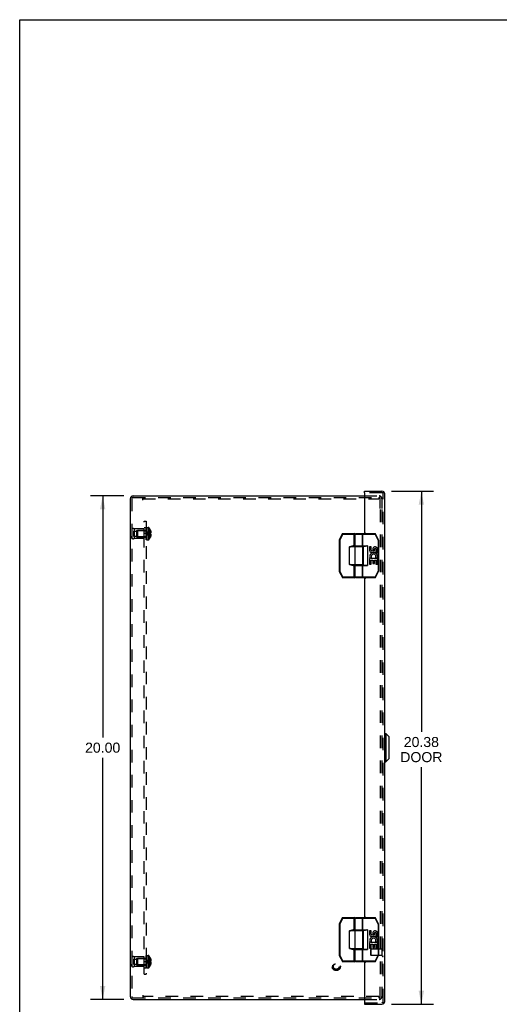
# Model space of a CAD drawing. Header units: inches. Extents: x 0 to 90.7, y 0 to 58.7.
# Tile 9 of 14: x 0 to 19.1, y 19.6 to 58.7. Entities that reach past the tile are written whole.
import ezdxf

# ---------------------------------------------------------------- set-up
doc = ezdxf.new("R2010")
doc.units = ezdxf.units.IN
doc.header["$LTSCALE"] = 4.986667
doc.header["$MEASUREMENT"] = 0
doc.linetypes.add('HIDDEN', pattern=[0.2, 0.1, -0.1])
doc.layers.get('0').update_dxf_attribs({"linetype": 'CONTINUOUS'})
for name, color, linetype in [('DEFAULT_2', 8, 'HIDDEN'), ('DIMENSIONS', 7, 'CONTINUOUS'), ('DOOR_ASSEMBLY', 7, 'CONTINUOUS'), ('SUBPANEL', 7, 'CONTINUOUS')]:
    doc.layers.add(name, color=color, linetype=linetype)
doc.styles.get("Standard").update_dxf_attribs({"font": 'arial.ttf'})
doc.dimstyles.new('DIMSTYLE_1', dxfattribs={"dimtxt": 0.4, "dimasz": 0.533333, "dimexe": 0.09, "dimexo": 0.07, "dimgap": 0.0375, "dimtad": 0, "dimtih": 1, "dimtoh": 1, "dimzin": 4, "dimdsep": 46, "dimtxsty": 'Standard', "dimblk": '_FILLED', "dimblk1": '_FILLED', "dimblk2": '_FILLED', "dimcen": 0.09, "dimadec": 3, "dimazin": 1, "dimtfac": 1, "dimtdec": 3, "dimtofl": 0, "dimtmove": 0, "dimatfit": 3, "dimldrblk": '_FILLED', "dimfxl": 0, "dimtolj": 1, "dimtzin": 4, "dimarcsym": 0})

# ---------------------------------------------------------------- blocks, each defined once
blk = doc.blocks.new('_FILLED')
at = {"color": 0, "linetype": 'ByBlock'}
blk.add_solid([(0, 0), (-1, 0.2), (-1, -0.2)], dxfattribs=at)
blk = doc.blocks.new('*D8')
at = {"layer": 'DIMENSIONS', "color": 2, "linetype": 'Continuous'}
for p, q in [((14.775, 39.941), (16.447, 39.941)), ((15.967, 39.941), (15.967, 30.379)), ((15.967, 19.566), (15.967, 28.979)), ((14.775, 19.566), (16.447, 19.566))]:
    blk.add_line(p, q, dxfattribs=at)
at = {"layer": 'DIMENSIONS', "color": 2, "linetype": 'Continuous', "xscale": 0.5333333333, "yscale": 0.5333333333, "zscale": 0.5333333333}
for p, rotation in [((15.967, 39.941), 90), ((15.967, 19.566), 270)]:
    blk.add_blockref('_FILLED', p, dxfattribs=dict(at, rotation=rotation))
at = {"layer": 'DIMENSIONS', "color": 2, "linetype": 'Continuous', "insert": (15.967, 30.179), "char_height": 0.4, "width": 1.67435, "attachment_point": 2, "line_spacing_factor": 0.9}
blk.add_mtext('20.38\\PDOOR', dxfattribs=at)
blk = doc.blocks.new('*D14')
at = {"layer": 'DIMENSIONS', "color": 2, "linetype": 'Continuous'}
for p, q in [((4.134, 39.754), (2.819, 39.754)), ((3.299, 39.754), (3.299, 30.154)), ((3.299, 19.754), (3.299, 29.354)), ((4.134, 19.754), (2.819, 19.754))]:
    blk.add_line(p, q, dxfattribs=at)
at = {"layer": 'DIMENSIONS', "color": 2, "linetype": 'Continuous', "xscale": 0.5333333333, "yscale": 0.5333333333, "zscale": 0.5333333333}
for p, rotation in [((3.299, 39.754), 90), ((3.299, 19.754), 270)]:
    blk.add_blockref('_FILLED', p, dxfattribs=dict(at, rotation=rotation))
at = {"layer": 'DIMENSIONS', "color": 2, "linetype": 'Continuous', "insert": (3.299, 29.954), "char_height": 0.4, "width": 1.39777, "attachment_point": 2, "line_spacing_factor": 0.9}
blk.add_mtext('20.00', dxfattribs=at)

msp = doc.modelspace()

# ---------------------------------------------------------------- linework, layer by layer
at = {"color": 7, "linetype": 'Continuous'}
for p, q in [((0, 0), (0, 58.667)), ((0, 58.667), (90.667, 58.667))]:
    msp.add_line(p, q, dxfattribs=at)
at = {"color": 3, "linetype": 'Continuous'}
for p, q in [((4.395, 39.642), (4.395, 19.866)), ((4.507, 39.754), (13.704, 39.754)), ((4.507, 19.754), (13.704, 19.754))]:
    msp.add_line(p, q, dxfattribs=at)
for centre, start, end in [((4.507, 39.642), 90, 180), ((4.507, 19.866), 180, 270)]:
    msp.add_arc(centre, 0.112, start, end, dxfattribs=at)
at = {"layer": 'DEFAULT_2', "color": 8, "linetype": 'HIDDEN'}
for p, q in [((4.455, 39.642), (4.455, 19.866)), ((4.507, 39.694), (14.276, 39.694)), ((4.895, 39.582), (4.895, 39.694)), ((4.895, 39.634), (14.276, 39.634)), ((13.704, 39.754), (14.283, 39.754)), ((14.276, 39.694), (14.276, 39.634)), ((14.276, 39.694), (14.283, 39.694)), ((14.335, 39.254), (14.335, 39.642)), ((14.395, 39.642), (14.395, 39.254)), ((14.335, 39.214), (14.335, 20.294)), ((14.395, 39.214), (14.395, 20.294)), ((4.455, 38.442), (4.455, 38.066)), ((4.455, 38.442), (4.455, 38.354)), ((4.518, 38.355), (4.518, 38.152)), ((4.518, 38.355), (4.643, 38.355)), ((4.555, 38.442), (4.555, 38.066)), ((4.955, 38.442), (4.555, 38.442)), ((4.643, 38.379), (4.643, 38.129)), ((4.643, 38.379), (4.955, 38.379)), ((4.675, 38.368), (4.685, 38.378)), ((4.675, 38.368), (4.675, 38.14)), ((4.685, 38.378), (4.685, 38.13)), ((5.013, 38.378), (4.685, 38.378)), ((4.955, 38.066), (4.955, 38.442)), ((5.013, 38.378), (5.013, 38.13)), ((5.03, 38.008), (5.03, 38.497)), ((5.045, 38.497), (5.03, 38.497)), ((5.045, 38.497), (5.03, 38.497)), ((5.045, 38.492), (5.03, 38.492)), ((5.045, 38.49), (5.03, 38.49)), ((5.045, 38.481), (5.03, 38.481)), ((5.045, 38.462), (5.03, 38.462)), ((5.03, 38.462), (5.045, 38.462)), ((5.045, 38.46), (5.03, 38.46)), ((5.045, 38.458), (5.03, 38.458)), ((5.03, 38.455), (5.045, 38.455)), ((5.03, 38.452), (5.045, 38.452)), ((5.045, 38.445), (5.03, 38.445)), ((5.03, 38.442), (5.045, 38.442)), ((5.03, 38.436), (5.045, 38.436)), ((5.03, 38.434), (5.045, 38.434)), ((5.03, 38.433), (5.045, 38.433)), ((5.045, 38.432), (5.03, 38.432)), ((5.03, 38.408), (5.045, 38.408)), ((5.03, 38.396), (5.045, 38.396)), ((5.045, 38.392), (5.03, 38.392)), ((5.045, 38.391), (5.03, 38.391)), ((5.045, 38.388), (5.03, 38.388)), ((5.03, 38.381), (5.045, 38.381)), ((5.03, 38.379), (5.045, 38.379)), ((5.03, 38.378), (5.045, 38.378)), ((5.045, 38.366), (5.03, 38.366)), ((5.045, 38.353), (5.03, 38.353)), ((5.03, 38.337), (5.045, 38.337)), ((5.03, 38.326), (5.045, 38.326)), ((5.045, 38.497), (5.045, 38.008)), ((5.05, 38.008), (5.05, 38.5)), ((5.05, 38.5), (5.111, 38.5)), ((5.111, 38.5), (5.111, 38.008)), ((5.138, 38.488), (5.138, 38.02)), ((5.196, 38.394), (5.196, 38.394)), ((5.196, 38.394), (5.196, 38.393)), ((5.196, 38.393), (5.196, 38.272)), ((5.196, 38.358), (5.209, 38.358)), ((4.455, 38.066), (4.455, 38.154)), ((4.518, 38.152), (4.643, 38.152)), ((4.955, 38.066), (4.555, 38.066)), ((4.643, 38.129), (4.955, 38.129)), ((4.675, 38.14), (4.685, 38.13)), ((5.013, 38.13), (4.685, 38.13)), ((5.03, 38.307), (5.045, 38.307)), ((5.045, 38.301), (5.03, 38.301)), ((5.03, 38.3), (5.045, 38.3)), ((5.045, 38.292), (5.03, 38.292)), ((5.045, 38.267), (5.03, 38.267)), ((5.045, 38.257), (5.03, 38.257)), ((5.03, 38.252), (5.045, 38.252)), ((5.03, 38.243), (5.045, 38.243)), ((5.03, 38.223), (5.045, 38.223)), ((5.03, 38.213), (5.045, 38.213)), ((5.045, 38.202), (5.03, 38.202)), ((5.045, 38.19), (5.03, 38.19)), ((5.03, 38.167), (5.045, 38.167)), ((5.03, 38.167), (5.045, 38.167)), ((5.045, 38.166), (5.03, 38.166)), ((5.03, 38.162), (5.045, 38.162)), ((5.045, 38.16), (5.03, 38.16)), ((5.045, 38.16), (5.03, 38.16)), ((5.03, 38.145), (5.045, 38.145)), ((5.03, 38.133), (5.045, 38.133)), ((5.045, 38.112), (5.03, 38.112)), ((5.045, 38.099), (5.03, 38.099)), ((5.03, 38.099), (5.045, 38.099)), ((5.03, 38.097), (5.045, 38.097)), ((5.03, 38.097), (5.045, 38.097)), ((5.03, 38.085), (5.045, 38.085)), ((5.045, 38.08), (5.03, 38.08)), ((5.045, 38.079), (5.03, 38.079)), ((5.045, 38.077), (5.03, 38.077)), ((5.03, 38.074), (5.045, 38.074)), ((5.03, 38.06), (5.045, 38.06)), ((5.03, 38.059), (5.045, 38.059)), ((5.03, 38.055), (5.045, 38.055)), ((5.03, 38.054), (5.045, 38.054)), ((5.045, 38.047), (5.03, 38.047)), ((5.03, 38.046), (5.045, 38.046)), ((5.045, 38.035), (5.03, 38.035)), ((5.045, 38.029), (5.03, 38.029)), ((5.045, 38.024), (5.03, 38.024)), ((5.045, 38.024), (5.03, 38.024)), ((5.045, 38.018), (5.03, 38.018)), ((5.045, 38.008), (5.03, 38.008)), ((5.045, 38.008), (5.03, 38.008)), ((5.06, 38.257), (5.035, 38.254)), ((5.06, 38.257), (5.035, 38.254)), ((5.05, 38.008), (5.111, 38.008)), ((5.167, 38.238), (5.139, 38.241)), ((5.196, 38.236), (5.167, 38.239)), ((5.196, 38.304), (5.218, 38.304)), ((5.196, 38.272), (5.196, 38.272)), ((5.196, 38.272), (5.209, 38.272)), ((5.196, 38.248), (5.196, 38.245)), ((5.196, 38.236), (5.196, 38.115)), ((5.196, 38.236), (5.196, 38.236)), ((5.209, 38.236), (5.196, 38.236)), ((5.196, 38.204), (5.218, 38.204)), ((5.196, 38.149), (5.209, 38.149)), ((5.196, 38.115), (5.196, 38.114)), ((5.196, 38.114), (5.196, 38.113)), ((4.455, 21.442), (4.455, 21.066)), ((4.455, 21.442), (4.455, 21.354)), ((4.455, 21.066), (4.455, 21.154)), ((4.518, 21.355), (4.643, 21.355)), ((4.518, 21.355), (4.518, 21.152)), ((4.518, 21.152), (4.643, 21.152)), ((4.955, 21.442), (4.555, 21.442)), ((4.555, 21.442), (4.555, 21.066)), ((4.643, 21.379), (4.955, 21.379)), ((4.643, 21.379), (4.643, 21.129)), ((4.643, 21.129), (4.955, 21.129)), ((4.675, 21.368), (4.685, 21.378)), ((4.675, 21.368), (4.675, 21.14)), ((4.675, 21.14), (4.685, 21.13)), ((5.013, 21.378), (4.685, 21.378)), ((4.685, 21.378), (4.685, 21.13)), ((5.013, 21.13), (4.685, 21.13)), ((4.955, 21.066), (4.955, 21.442)), ((5.013, 21.378), (5.013, 21.13)), ((5.045, 21.497), (5.03, 21.497)), ((5.045, 21.497), (5.03, 21.497)), ((5.03, 21.008), (5.03, 21.497)), ((5.045, 21.492), (5.03, 21.492)), ((5.045, 21.49), (5.03, 21.49)), ((5.045, 21.481), (5.03, 21.481)), ((5.045, 21.462), (5.03, 21.462)), ((5.03, 21.462), (5.045, 21.462)), ((5.045, 21.46), (5.03, 21.46)), ((5.045, 21.458), (5.03, 21.458)), ((5.03, 21.455), (5.045, 21.455)), ((5.03, 21.452), (5.045, 21.452)), ((5.045, 21.445), (5.03, 21.445)), ((5.03, 21.442), (5.045, 21.442)), ((5.03, 21.436), (5.045, 21.436)), ((5.03, 21.434), (5.045, 21.434)), ((5.03, 21.433), (5.045, 21.433)), ((5.045, 21.432), (5.03, 21.432)), ((5.03, 21.408), (5.045, 21.408)), ((5.03, 21.396), (5.045, 21.396)), ((5.045, 21.392), (5.03, 21.392)), ((5.045, 21.391), (5.03, 21.391)), ((5.045, 21.388), (5.03, 21.388)), ((5.03, 21.381), (5.045, 21.381)), ((5.03, 21.379), (5.045, 21.379)), ((5.03, 21.378), (5.045, 21.378)), ((5.045, 21.366), (5.03, 21.366)), ((5.045, 21.353), (5.03, 21.353)), ((5.03, 21.337), (5.045, 21.337)), ((5.03, 21.326), (5.045, 21.326)), ((5.03, 21.307), (5.045, 21.307)), ((5.045, 21.301), (5.03, 21.301)), ((5.03, 21.3), (5.045, 21.3)), ((5.045, 21.292), (5.03, 21.292)), ((5.045, 21.267), (5.03, 21.267)), ((5.045, 21.257), (5.03, 21.257)), ((5.03, 21.252), (5.045, 21.252)), ((5.03, 21.243), (5.045, 21.243)), ((5.03, 21.223), (5.045, 21.223)), ((5.03, 21.213), (5.045, 21.213)), ((5.045, 21.202), (5.03, 21.202)), ((5.045, 21.19), (5.03, 21.19)), ((5.03, 21.167), (5.045, 21.167)), ((5.03, 21.167), (5.045, 21.167)), ((5.045, 21.166), (5.03, 21.166)), ((5.03, 21.162), (5.045, 21.162)), ((5.045, 21.16), (5.03, 21.16)), ((5.045, 21.16), (5.03, 21.16)), ((5.03, 21.145), (5.045, 21.145)), ((5.03, 21.133), (5.045, 21.133)), ((5.06, 21.257), (5.035, 21.254)), ((5.06, 21.257), (5.035, 21.254)), ((5.045, 21.497), (5.045, 21.008)), ((5.05, 21.5), (5.111, 21.5)), ((5.05, 21.008), (5.05, 21.5)), ((5.111, 21.5), (5.111, 21.008)), ((5.138, 21.488), (5.138, 21.02)), ((5.167, 21.238), (5.139, 21.241)), ((5.196, 21.236), (5.167, 21.239)), ((5.196, 21.393), (5.196, 21.394)), ((5.196, 21.394), (5.196, 21.394)), ((5.196, 21.393), (5.196, 21.272)), ((5.196, 21.358), (5.209, 21.358)), ((5.196, 21.304), (5.218, 21.304)), ((5.196, 21.272), (5.209, 21.272)), ((5.196, 21.272), (5.196, 21.272)), ((5.196, 21.26), (5.196, 21.263)), ((5.209, 21.236), (5.196, 21.236)), ((5.196, 21.236), (5.196, 21.236)), ((5.196, 21.236), (5.196, 21.115)), ((5.196, 21.204), (5.218, 21.204)), ((5.196, 21.149), (5.209, 21.149)), ((4.955, 21.066), (4.555, 21.066)), ((5.045, 21.112), (5.03, 21.112)), ((5.045, 21.099), (5.03, 21.099)), ((5.03, 21.099), (5.045, 21.099)), ((5.03, 21.097), (5.045, 21.097)), ((5.03, 21.097), (5.045, 21.097)), ((5.03, 21.085), (5.045, 21.085)), ((5.045, 21.08), (5.03, 21.08)), ((5.045, 21.079), (5.03, 21.079)), ((5.045, 21.077), (5.03, 21.077)), ((5.03, 21.074), (5.045, 21.074)), ((5.03, 21.06), (5.045, 21.06)), ((5.03, 21.059), (5.045, 21.059)), ((5.03, 21.055), (5.045, 21.055)), ((5.03, 21.054), (5.045, 21.054)), ((5.045, 21.047), (5.03, 21.047)), ((5.03, 21.046), (5.045, 21.046)), ((5.045, 21.035), (5.03, 21.035)), ((5.045, 21.029), (5.03, 21.029)), ((5.045, 21.024), (5.03, 21.024)), ((5.045, 21.024), (5.03, 21.024)), ((5.045, 21.018), (5.03, 21.018)), ((5.045, 21.008), (5.03, 21.008)), ((5.045, 21.008), (5.03, 21.008)), ((5.05, 21.008), (5.111, 21.008)), ((5.196, 21.115), (5.196, 21.114)), ((5.196, 21.114), (5.196, 21.113)), ((14.335, 19.866), (14.335, 20.254)), ((14.395, 20.254), (14.395, 19.866)), ((4.507, 19.814), (14.276, 19.814)), ((4.895, 19.926), (4.895, 19.814)), ((14.276, 19.874), (4.895, 19.874)), ((13.704, 19.754), (14.283, 19.754)), ((14.276, 19.874), (14.276, 19.814)), ((14.276, 19.814), (14.283, 19.814))]:
    msp.add_line(p, q, dxfattribs=at)
for points in [[(5.196, 38.394), (5.167, 38.375), (5.139, 38.353), (5.112, 38.331), (5.085, 38.307), (5.06, 38.281), (5.035, 38.254)], [(5.196, 38.358), (5.167, 38.344), (5.139, 38.328), (5.112, 38.311), (5.086, 38.293), (5.06, 38.274), (5.035, 38.254)], [(5.209, 38.358), (5.211, 38.351), (5.213, 38.344), (5.214, 38.338), (5.215, 38.331), (5.216, 38.324), (5.217, 38.317), (5.218, 38.31), (5.218, 38.304)], [(5.196, 38.304), (5.167, 38.297), (5.139, 38.289), (5.112, 38.281), (5.086, 38.273), (5.06, 38.264), (5.035, 38.254)], [(5.196, 38.114), (5.167, 38.133), (5.139, 38.155), (5.112, 38.177), (5.085, 38.201), (5.06, 38.227), (5.035, 38.254)], [(5.196, 38.149), (5.167, 38.164), (5.139, 38.18), (5.112, 38.197), (5.086, 38.215), (5.06, 38.234), (5.035, 38.254)], [(5.196, 38.204), (5.167, 38.211), (5.139, 38.219), (5.112, 38.227), (5.086, 38.235), (5.06, 38.244), (5.035, 38.254)], [(5.139, 38.241), (5.112, 38.244), (5.085, 38.247), (5.06, 38.25), (5.035, 38.254)], [(5.112, 38.244), (5.086, 38.247), (5.06, 38.25), (5.035, 38.254)], [(5.196, 38.272), (5.167, 38.269), (5.139, 38.267), (5.112, 38.264), (5.086, 38.261), (5.06, 38.257)], [(5.196, 38.272), (5.167, 38.269), (5.139, 38.267), (5.112, 38.264), (5.085, 38.261)], [(5.196, 38.254), (5.196, 38.257), (5.196, 38.26), (5.196, 38.263), (5.196, 38.266), (5.196, 38.269), (5.196, 38.272)], [(5.196, 38.266), (5.196, 38.263), (5.196, 38.26)], [(5.196, 38.236), (5.196, 38.239), (5.196, 38.242), (5.196, 38.245), (5.196, 38.248), (5.196, 38.251), (5.196, 38.254)], [(5.218, 38.304), (5.218, 38.301), (5.217, 38.298), (5.217, 38.295), (5.216, 38.292), (5.215, 38.289), (5.214, 38.285), (5.213, 38.282), (5.212, 38.279), (5.211, 38.275), (5.209, 38.272)], [(5.209, 38.236), (5.211, 38.232), (5.212, 38.229), (5.213, 38.226), (5.214, 38.222), (5.215, 38.219), (5.216, 38.216), (5.217, 38.213), (5.217, 38.21), (5.218, 38.207), (5.218, 38.204)], [(5.218, 38.204), (5.218, 38.198), (5.217, 38.191), (5.216, 38.184), (5.215, 38.177), (5.214, 38.17), (5.213, 38.164), (5.211, 38.157), (5.209, 38.149)], [(5.196, 21.394), (5.167, 21.375), (5.139, 21.353), (5.112, 21.331), (5.085, 21.307), (5.06, 21.281), (5.035, 21.254)], [(5.196, 21.358), (5.167, 21.344), (5.139, 21.328), (5.112, 21.311), (5.086, 21.293), (5.06, 21.274), (5.035, 21.254)], [(5.196, 21.304), (5.167, 21.297), (5.139, 21.289), (5.112, 21.281), (5.086, 21.273), (5.06, 21.264), (5.035, 21.254)], [(5.196, 21.204), (5.167, 21.211), (5.139, 21.219), (5.112, 21.227), (5.086, 21.235), (5.06, 21.244), (5.035, 21.254)], [(5.196, 21.149), (5.167, 21.164), (5.139, 21.18), (5.112, 21.197), (5.086, 21.215), (5.06, 21.234), (5.035, 21.254)], [(5.196, 21.114), (5.167, 21.133), (5.139, 21.155), (5.112, 21.177), (5.085, 21.201), (5.06, 21.227), (5.035, 21.254)], [(5.139, 21.241), (5.112, 21.244), (5.085, 21.247), (5.06, 21.25), (5.035, 21.254)], [(5.112, 21.244), (5.086, 21.247), (5.06, 21.25), (5.035, 21.254)], [(5.196, 21.272), (5.167, 21.269), (5.139, 21.267), (5.112, 21.264), (5.086, 21.261), (5.06, 21.257)], [(5.196, 21.272), (5.167, 21.269), (5.139, 21.267), (5.112, 21.264), (5.085, 21.261)], [(5.196, 21.272), (5.196, 21.269), (5.196, 21.266), (5.196, 21.263), (5.196, 21.26), (5.196, 21.257), (5.196, 21.254)], [(5.196, 21.254), (5.196, 21.251), (5.196, 21.248), (5.196, 21.245), (5.196, 21.242), (5.196, 21.239), (5.196, 21.236)], [(5.196, 21.242), (5.196, 21.245), (5.196, 21.248)], [(5.209, 21.358), (5.211, 21.351), (5.213, 21.344), (5.214, 21.338), (5.215, 21.331), (5.216, 21.324), (5.217, 21.317), (5.218, 21.31), (5.218, 21.304)], [(5.218, 21.304), (5.218, 21.301), (5.217, 21.298), (5.217, 21.295), (5.216, 21.292), (5.215, 21.289), (5.214, 21.285), (5.213, 21.282), (5.212, 21.279), (5.211, 21.275), (5.209, 21.272)], [(5.209, 21.236), (5.211, 21.232), (5.212, 21.229), (5.213, 21.226), (5.214, 21.222), (5.215, 21.219), (5.216, 21.216), (5.217, 21.213), (5.217, 21.21), (5.218, 21.207), (5.218, 21.204)], [(5.218, 21.204), (5.218, 21.198), (5.217, 21.191), (5.216, 21.184), (5.215, 21.177), (5.214, 21.17), (5.213, 21.164), (5.211, 21.157), (5.209, 21.149)]]:
    msp.add_lwpolyline(points, dxfattribs=at)
for radius in [0.164, 0.142, 0.124, 0.114]:
    msp.add_circle((12.585, 21.064), radius, dxfattribs=at)
for centre, radius, start, end in [((4.507, 39.642), 0.052, 90, 180), ((14.283, 39.642), 0.112, 0, 90), ((14.283, 39.642), 0.052, 0, 90), ((4.505, 38.355), 0.1, 60.0508, 119.9492), ((5.013, 38.415), 0.0372, 270, 297.5399), ((5.013, 38.415), 0.0372, 329.9503, 360), ((5.111, 38.465), 0.035, 40.9334, 90), ((4.868, 38.254), 0.357, 23.1903, 40.9334), ((4.868, 38.254), 0.357, 17.0407, 23.0017), ((4.505, 38.153), 0.1, 240.0508, 299.9492), ((5.013, 38.093), 0.0372, 62.4601, 90), ((5.013, 38.093), 0.0372, 0, 30.0497), ((5.111, 38.043), 0.035, 270, 319.0666), ((4.868, 38.254), 0.357, 319.0666, 336.8097), ((4.868, 38.254), 0.357, 336.9983, 342.9593), ((4.505, 21.355), 0.1, 60.0508, 119.9492), ((5.013, 21.415), 0.0372, 270, 297.5399), ((5.013, 21.093), 0.0372, 62.4601, 90), ((5.013, 21.415), 0.0372, 329.9503, 360), ((5.111, 21.465), 0.035, 40.9334, 90), ((4.868, 21.254), 0.357, 23.1903, 40.9334), ((4.868, 21.254), 0.357, 17.0407, 23.0017), ((4.868, 21.254), 0.357, 336.9983, 342.9593), ((4.505, 21.153), 0.1, 240.0508, 299.9492), ((5.013, 21.093), 0.0372, 0, 30.0497), ((5.111, 21.043), 0.035, 270, 319.0666), ((4.868, 21.254), 0.357, 319.0666, 336.8097), ((4.507, 19.866), 0.052, 180, 270), ((14.283, 19.866), 0.112, 270, 360), ((14.283, 19.866), 0.052, 270, 360)]:
    msp.add_arc(centre, radius, start, end, dxfattribs=at)
at = {"layer": 'DOOR_ASSEMBLY', "color": 7, "linetype": 'Continuous'}
for p, q in [((13.704, 39.881), (13.704, 39.941)), ((13.719, 39.881), (13.704, 39.881)), ((12.701, 37.999), (12.701, 36.759)), ((12.701, 37.999), (12.721, 37.999)), ((12.821, 38.243), (12.703, 38.008)), ((12.721, 37.999), (12.703, 38.008)), ((12.839, 38.234), (12.721, 37.999)), ((12.721, 37.999), (12.721, 36.759)), ((12.821, 38.243), (12.839, 38.234)), ((12.839, 38.234), (12.839, 38.254)), ((12.839, 38.254), (13.302, 38.254)), ((12.839, 38.234), (13.322, 38.234)), ((13.302, 37.749), (13.302, 38.254)), ((13.322, 37.769), (13.322, 38.234)), ((13.337, 37.774), (13.337, 38.234)), ((13.337, 38.234), (14.131, 38.234)), ((13.357, 38.254), (14.131, 38.254)), ((13.623, 37.774), (13.623, 38.234)), ((13.638, 37.754), (13.638, 38.254)), ((14.131, 38.254), (14.131, 38.234)), ((14.131, 38.234), (14.149, 38.243)), ((14.248, 37.999), (14.131, 38.234)), ((14.266, 38.008), (14.149, 38.243)), ((14.266, 38.008), (14.248, 37.999)), ((14.248, 37.999), (14.248, 36.759)), ((14.248, 37.999), (14.268, 37.999)), ((14.268, 37.999), (14.268, 36.759)), ((13.112, 37.729), (13.125, 37.732)), ((13.112, 37.029), (13.112, 37.729)), ((13.642, 37.729), (13.112, 37.729)), ((13.253, 37.749), (13.253, 37.769)), ((13.322, 37.769), (13.253, 37.769)), ((13.622, 37.749), (13.253, 37.749)), ((13.337, 37.774), (13.829, 37.774)), ((13.341, 37.029), (13.341, 37.729)), ((13.357, 37.754), (13.746, 37.754)), ((13.407, 37.749), (13.407, 37.754)), ((13.563, 37.749), (13.563, 37.754)), ((13.642, 37.029), (13.642, 37.729)), ((13.649, 37.754), (13.649, 37.004)), ((13.829, 37.774), (13.829, 36.984)), ((13.911, 37.73), (13.911, 37.593)), ((13.974, 37.73), (13.911, 37.73)), ((13.974, 37.593), (13.974, 37.73)), ((14.039, 37.656), (14.039, 37.587)), ((14.1, 37.593), (14.1, 37.635)), ((14.163, 37.635), (14.163, 37.499)), ((14.225, 37.499), (14.225, 37.635)), ((13.911, 37.269), (13.911, 37.038)), ((13.929, 37.269), (13.911, 37.269)), ((13.964, 37.269), (13.991, 37.288)), ((14.225, 37.269), (13.964, 37.269)), ((13.974, 37.038), (13.974, 37.206)), ((13.974, 37.206), (14.039, 37.206)), ((14.039, 37.206), (14.039, 37.07)), ((14.1, 37.07), (14.1, 37.206)), ((14.1, 37.206), (14.163, 37.206)), ((14.155, 37.304), (14.213, 37.28)), ((14.163, 37.499), (14.225, 37.499)), ((14.163, 37.206), (14.163, 37.038)), ((14.225, 37.038), (14.225, 37.269)), ((13.112, 37.029), (13.642, 37.029)), ((13.131, 37.025), (13.112, 37.029)), ((13.253, 36.989), (13.253, 37.009)), ((13.253, 37.009), (13.622, 37.009)), ((13.253, 36.989), (13.322, 36.989)), ((13.302, 36.504), (13.302, 37.009)), ((13.322, 36.524), (13.322, 36.989)), ((13.337, 36.524), (13.337, 36.984)), ((13.337, 36.984), (13.829, 36.984)), ((13.357, 37.004), (13.746, 37.004)), ((13.407, 37.004), (13.407, 37.009)), ((13.563, 37.004), (13.563, 37.009)), ((13.623, 36.524), (13.623, 36.984)), ((13.638, 36.504), (13.638, 37.004)), ((13.911, 37.038), (13.974, 37.038)), ((14.039, 37.07), (14.1, 37.07)), ((14.163, 37.038), (14.225, 37.038)), ((12.721, 36.759), (12.701, 36.759)), ((12.703, 36.75), (12.721, 36.759)), ((12.703, 36.75), (12.826, 36.515)), ((12.721, 36.759), (12.843, 36.524)), ((12.843, 36.524), (12.826, 36.515)), ((12.843, 36.504), (12.843, 36.524)), ((13.322, 36.524), (12.843, 36.524)), ((13.302, 36.504), (12.843, 36.504)), ((14.126, 36.524), (13.337, 36.524)), ((14.126, 36.504), (13.357, 36.504)), ((14.126, 36.524), (14.248, 36.759)), ((14.126, 36.524), (14.126, 36.504)), ((14.144, 36.515), (14.126, 36.524)), ((14.144, 36.515), (14.266, 36.75)), ((14.268, 36.759), (14.248, 36.759)), ((14.248, 36.759), (14.266, 36.75)), ((14.514, 30.316), (14.552, 30.316)), ((14.67, 30.198), (14.552, 30.316)), ((14.552, 30.316), (14.552, 29.191)), ((14.67, 30.198), (14.67, 29.309)), ((14.514, 29.191), (14.552, 29.191)), ((14.67, 29.309), (14.552, 29.191)), ((12.701, 22.749), (12.721, 22.749)), ((12.701, 22.749), (12.701, 21.509)), ((12.821, 22.993), (12.703, 22.758)), ((12.721, 22.749), (12.703, 22.758)), ((12.839, 22.984), (12.721, 22.749)), ((12.721, 22.749), (12.721, 21.509)), ((12.821, 22.993), (12.839, 22.984)), ((12.839, 23.004), (13.302, 23.004)), ((12.839, 22.984), (12.839, 23.004)), ((12.839, 22.984), (13.322, 22.984)), ((13.302, 22.499), (13.302, 23.004)), ((13.322, 22.519), (13.322, 22.984)), ((13.337, 22.984), (14.131, 22.984)), ((13.337, 22.524), (13.337, 22.984)), ((13.357, 23.004), (14.131, 23.004)), ((13.623, 22.524), (13.623, 22.984)), ((13.638, 22.504), (13.638, 23.004)), ((14.131, 23.004), (14.131, 22.984)), ((14.131, 22.984), (14.149, 22.993)), ((14.248, 22.749), (14.131, 22.984)), ((14.266, 22.758), (14.149, 22.993)), ((14.266, 22.758), (14.248, 22.749)), ((14.248, 22.749), (14.268, 22.749)), ((14.248, 22.749), (14.248, 21.509)), ((14.268, 22.749), (14.268, 21.509)), ((13.112, 22.479), (13.125, 22.482)), ((13.642, 22.479), (13.112, 22.479)), ((13.112, 21.779), (13.112, 22.479)), ((13.322, 22.519), (13.253, 22.519)), ((13.253, 22.499), (13.253, 22.519)), ((13.622, 22.499), (13.253, 22.499)), ((13.337, 22.524), (13.829, 22.524)), ((13.341, 21.779), (13.341, 22.479)), ((13.357, 22.504), (13.746, 22.504)), ((13.407, 22.499), (13.407, 22.504)), ((13.563, 22.499), (13.563, 22.504)), ((13.642, 21.779), (13.642, 22.479)), ((13.649, 22.504), (13.649, 21.754)), ((13.829, 22.524), (13.829, 21.734)), ((13.974, 22.48), (13.911, 22.48)), ((13.911, 22.48), (13.911, 22.343)), ((13.974, 22.343), (13.974, 22.48)), ((14.039, 22.406), (14.039, 22.337)), ((14.1, 22.343), (14.1, 22.385)), ((14.163, 22.385), (14.163, 22.249)), ((14.225, 22.249), (14.225, 22.385)), ((13.929, 22.019), (13.911, 22.019)), ((13.911, 22.019), (13.911, 21.788)), ((13.964, 22.019), (13.991, 22.038)), ((14.225, 22.019), (13.964, 22.019)), ((13.974, 21.956), (14.039, 21.956)), ((13.974, 21.788), (13.974, 21.956)), ((14.039, 21.956), (14.039, 21.82)), ((14.1, 21.956), (14.163, 21.956)), ((14.1, 21.82), (14.1, 21.956)), ((14.155, 22.054), (14.213, 22.03)), ((14.163, 22.249), (14.225, 22.249)), ((14.163, 21.956), (14.163, 21.788)), ((14.225, 21.788), (14.225, 22.019)), ((12.721, 21.509), (12.701, 21.509)), ((12.703, 21.5), (12.721, 21.509)), ((12.721, 21.509), (12.843, 21.274)), ((13.112, 21.779), (13.642, 21.779)), ((13.131, 21.775), (13.112, 21.779)), ((13.253, 21.759), (13.622, 21.759)), ((13.253, 21.739), (13.253, 21.759)), ((13.253, 21.739), (13.322, 21.739)), ((13.302, 21.254), (13.302, 21.759)), ((13.322, 21.274), (13.322, 21.739)), ((13.337, 21.734), (13.829, 21.734)), ((13.337, 21.274), (13.337, 21.734)), ((13.357, 21.754), (13.746, 21.754)), ((13.407, 21.754), (13.407, 21.759)), ((13.563, 21.754), (13.563, 21.759)), ((13.623, 21.274), (13.623, 21.734)), ((13.638, 21.254), (13.638, 21.754)), ((13.911, 21.788), (13.974, 21.788)), ((14.039, 21.82), (14.1, 21.82)), ((14.126, 21.274), (14.248, 21.509)), ((14.163, 21.788), (14.225, 21.788)), ((14.268, 21.509), (14.248, 21.509)), ((14.248, 21.509), (14.266, 21.5)), ((12.703, 21.5), (12.826, 21.265)), ((12.843, 21.274), (12.826, 21.265)), ((13.322, 21.274), (12.843, 21.274)), ((12.843, 21.254), (12.843, 21.274)), ((13.302, 21.254), (12.843, 21.254)), ((14.126, 21.274), (13.337, 21.274)), ((14.126, 21.254), (13.357, 21.254)), ((14.144, 21.265), (14.126, 21.274)), ((14.126, 21.274), (14.126, 21.254)), ((14.144, 21.265), (14.266, 21.5)), ((13.704, 19.626), (13.719, 19.626)), ((13.704, 19.626), (13.704, 19.566))]:
    msp.add_line(p, q, dxfattribs=at)
at = {"layer": 'DOOR_ASSEMBLY', "color": 3, "linetype": 'Continuous'}
for p, q in [((13.704, 39.941), (14.402, 39.941)), ((13.704, 39.866), (13.704, 38.284)), ((14.514, 19.678), (14.514, 39.829)), ((13.719, 38.269), (13.75, 38.269)), ((13.704, 36.474), (13.704, 23.034)), ((13.719, 36.489), (13.75, 36.489)), ((13.719, 23.019), (13.75, 23.019)), ((13.704, 21.224), (13.704, 19.641)), ((13.719, 21.239), (13.75, 21.239)), ((13.704, 19.566), (14.402, 19.566))]:
    msp.add_line(p, q, dxfattribs=at)
at = {"layer": 'DOOR_ASSEMBLY', "color": 8, "linetype": 'HIDDEN'}
for p, q in [((14.402, 39.881), (13.719, 39.881)), ((14.454, 19.678), (14.454, 39.829)), ((13.954, 21.512), (13.954, 21.74)), ((14.411, 21.75), (13.964, 21.75)), ((13.964, 21.75), (13.964, 21.502)), ((14.411, 21.484), (14.411, 21.768)), ((14.411, 21.502), (13.964, 21.502)), ((13.719, 19.626), (14.402, 19.626))]:
    msp.add_line(p, q, dxfattribs=at)
at = {"layer": 'DOOR_ASSEMBLY', "color": 7, "linetype": 'Continuous'}
for points in [[(13.607, 38.254), (13.609, 38.254), (13.612, 38.253), (13.614, 38.252), (13.616, 38.25), (13.618, 38.248), (13.62, 38.246), (13.621, 38.243), (13.622, 38.24), (13.622, 38.237), (13.623, 38.234)], [(13.112, 37.729), (13.118, 37.732), (13.124, 37.734), (13.13, 37.737), (13.136, 37.739), (13.142, 37.741), (13.148, 37.744), (13.155, 37.746), (13.162, 37.749)], [(13.125, 37.732), (13.138, 37.734), (13.145, 37.735), (13.151, 37.736), (13.158, 37.738), (13.165, 37.739)], [(13.162, 37.749), (13.171, 37.752), (13.18, 37.755), (13.188, 37.758), (13.197, 37.76), (13.205, 37.762), (13.213, 37.764), (13.22, 37.766), (13.227, 37.767), (13.234, 37.768), (13.241, 37.768), (13.247, 37.769), (13.253, 37.769)], [(13.165, 37.739), (13.175, 37.741), (13.184, 37.742), (13.193, 37.743), (13.201, 37.745), (13.209, 37.746), (13.216, 37.747), (13.223, 37.747), (13.23, 37.748), (13.236, 37.748), (13.242, 37.749), (13.248, 37.749), (13.253, 37.749)], [(13.341, 37.729), (13.341, 37.732), (13.341, 37.735), (13.343, 37.738), (13.344, 37.741), (13.346, 37.743), (13.348, 37.745), (13.351, 37.747), (13.353, 37.748), (13.356, 37.749), (13.359, 37.749)], [(13.623, 37.774), (13.622, 37.771), (13.622, 37.768), (13.621, 37.765), (13.62, 37.762), (13.618, 37.76), (13.616, 37.758), (13.614, 37.756), (13.612, 37.755), (13.609, 37.754), (13.607, 37.754)], [(13.829, 37.774), (13.819, 37.771), (13.809, 37.767), (13.799, 37.764), (13.791, 37.762), (13.782, 37.76), (13.774, 37.758), (13.767, 37.756), (13.759, 37.755), (13.753, 37.754), (13.746, 37.754)], [(13.162, 37.009), (13.154, 37.012), (13.146, 37.015), (13.138, 37.018), (13.13, 37.022), (13.121, 37.025), (13.112, 37.029)], [(13.165, 37.019), (13.157, 37.02), (13.149, 37.022), (13.14, 37.024), (13.131, 37.025)], [(13.253, 36.989), (13.247, 36.989), (13.24, 36.99), (13.233, 36.99), (13.226, 36.991), (13.218, 36.993), (13.211, 36.994), (13.203, 36.996), (13.195, 36.998), (13.187, 37), (13.179, 37.003), (13.171, 37.006), (13.162, 37.009)], [(13.253, 37.009), (13.248, 37.009), (13.242, 37.009), (13.235, 37.01), (13.229, 37.01), (13.222, 37.011), (13.215, 37.012), (13.207, 37.012), (13.199, 37.014), (13.191, 37.015), (13.183, 37.016), (13.175, 37.017), (13.165, 37.019)], [(13.341, 37.029), (13.341, 37.026), (13.341, 37.023), (13.343, 37.02), (13.344, 37.017), (13.346, 37.015), (13.348, 37.013), (13.351, 37.011), (13.353, 37.01), (13.356, 37.009), (13.359, 37.009)], [(13.607, 37.004), (13.609, 37.004), (13.612, 37.003), (13.614, 37.002), (13.616, 37), (13.618, 36.998), (13.62, 36.996), (13.621, 36.993), (13.622, 36.99), (13.622, 36.987), (13.623, 36.984)], [(13.746, 37.004), (13.753, 37.004), (13.76, 37.003), (13.767, 37.002), (13.774, 37), (13.782, 36.998), (13.791, 36.996), (13.8, 36.993), (13.809, 36.991), (13.819, 36.987), (13.829, 36.984)], [(13.623, 36.524), (13.622, 36.521), (13.622, 36.518), (13.621, 36.515), (13.62, 36.512), (13.618, 36.51), (13.616, 36.508), (13.614, 36.506), (13.612, 36.505), (13.609, 36.504), (13.607, 36.504)], [(13.607, 23.004), (13.609, 23.004), (13.612, 23.003), (13.614, 23.002), (13.616, 23), (13.618, 22.998), (13.62, 22.996), (13.621, 22.993), (13.622, 22.99), (13.622, 22.987), (13.623, 22.984)], [(13.112, 22.479), (13.118, 22.482), (13.124, 22.484), (13.13, 22.487), (13.136, 22.489), (13.142, 22.491), (13.148, 22.494), (13.155, 22.496), (13.162, 22.499)], [(13.125, 22.482), (13.138, 22.484), (13.145, 22.485), (13.151, 22.486), (13.158, 22.488), (13.165, 22.489)], [(13.162, 22.499), (13.171, 22.502), (13.18, 22.505), (13.188, 22.508), (13.197, 22.51), (13.205, 22.512), (13.213, 22.514), (13.22, 22.516), (13.227, 22.517), (13.234, 22.518), (13.241, 22.518), (13.247, 22.519), (13.253, 22.519)], [(13.165, 22.489), (13.175, 22.491), (13.184, 22.492), (13.193, 22.493), (13.201, 22.495), (13.209, 22.496), (13.216, 22.497), (13.223, 22.497), (13.23, 22.498), (13.236, 22.498), (13.242, 22.499), (13.248, 22.499), (13.253, 22.499)], [(13.341, 22.479), (13.341, 22.482), (13.341, 22.485), (13.343, 22.488), (13.344, 22.491), (13.346, 22.493), (13.348, 22.495), (13.351, 22.497), (13.353, 22.498), (13.356, 22.499), (13.359, 22.499)], [(13.623, 22.524), (13.622, 22.521), (13.622, 22.518), (13.621, 22.515), (13.62, 22.512), (13.618, 22.51), (13.616, 22.508), (13.614, 22.506), (13.612, 22.505), (13.609, 22.504), (13.607, 22.504)], [(13.829, 22.524), (13.819, 22.521), (13.809, 22.517), (13.799, 22.514), (13.791, 22.512), (13.782, 22.51), (13.774, 22.508), (13.767, 22.506), (13.759, 22.505), (13.753, 22.504), (13.746, 22.504)], [(13.162, 21.759), (13.154, 21.762), (13.146, 21.765), (13.138, 21.768), (13.13, 21.772), (13.121, 21.775), (13.112, 21.779)], [(13.165, 21.769), (13.157, 21.77), (13.149, 21.772), (13.14, 21.774), (13.131, 21.775)], [(13.253, 21.739), (13.247, 21.739), (13.24, 21.74), (13.233, 21.74), (13.226, 21.741), (13.218, 21.743), (13.211, 21.744), (13.203, 21.746), (13.195, 21.748), (13.187, 21.75), (13.179, 21.753), (13.171, 21.756), (13.162, 21.759)], [(13.253, 21.759), (13.248, 21.759), (13.242, 21.759), (13.235, 21.76), (13.229, 21.76), (13.222, 21.761), (13.215, 21.762), (13.207, 21.762), (13.199, 21.764), (13.191, 21.765), (13.183, 21.766), (13.175, 21.767), (13.165, 21.769)], [(13.341, 21.779), (13.341, 21.776), (13.341, 21.773), (13.343, 21.77), (13.344, 21.767), (13.346, 21.765), (13.348, 21.763), (13.351, 21.761), (13.353, 21.76), (13.356, 21.759), (13.359, 21.759)], [(13.607, 21.754), (13.609, 21.754), (13.612, 21.753), (13.614, 21.752), (13.616, 21.75), (13.618, 21.748), (13.62, 21.746), (13.621, 21.743), (13.622, 21.74), (13.622, 21.737), (13.623, 21.734)], [(13.746, 21.754), (13.753, 21.754), (13.76, 21.753), (13.767, 21.752), (13.774, 21.75), (13.782, 21.748), (13.791, 21.746), (13.8, 21.743), (13.809, 21.741), (13.819, 21.737), (13.829, 21.734)], [(13.623, 21.274), (13.622, 21.271), (13.622, 21.268), (13.621, 21.265), (13.62, 21.262), (13.618, 21.26), (13.616, 21.258), (13.614, 21.256), (13.612, 21.255), (13.609, 21.254), (13.607, 21.254)]]:
    msp.add_lwpolyline(points, dxfattribs=at)
at = {"layer": 'DOOR_ASSEMBLY', "color": 3, "linetype": 'Continuous'}
for centre, radius, start, end in [((14.402, 39.829), 0.112, 0, 90), ((13.719, 39.866), 0.015, 90, 180), ((13.719, 38.284), 0.015, 180, 270), ((13.75, 38.254), 0.015, 0, 90), ((13.719, 36.474), 0.015, 90, 180), ((13.75, 36.504), 0.015, 270, 360), ((13.719, 23.034), 0.015, 180, 270), ((13.75, 23.004), 0.015, 0, 90), ((13.719, 21.224), 0.015, 90, 180), ((13.75, 21.254), 0.015, 270, 360), ((13.719, 19.641), 0.015, 180, 270), ((14.402, 19.678), 0.112, 270, 360)]:
    msp.add_arc(centre, radius, start, end, dxfattribs=at)
at = {"layer": 'DOOR_ASSEMBLY', "color": 8, "linetype": 'HIDDEN'}
for centre, radius, start, end in [((14.402, 39.829), 0.052, 0, 90), ((13.964, 21.74), 0.01, 90, 180), ((13.964, 21.512), 0.01, 180, 270), ((14.433, 21.768), 0.0215, 360, 180), ((14.433, 21.484), 0.0215, 180, 0), ((14.402, 19.678), 0.052, 270, 360)]:
    msp.add_arc(centre, radius, start, end, dxfattribs=at)
at = {"layer": 'DOOR_ASSEMBLY', "color": 7, "linetype": 'Continuous'}
for centre, radius, start, end in [((12.721, 37.999), 0.02, 153.4349, 180), ((12.839, 38.234), 0.02, 90, 153.4349), ((13.302, 38.234), 0.02, 0, 90), ((13.357, 38.234), 0.02, 90, 180), ((14.131, 38.234), 0.02, 26.5651, 90), ((14.248, 37.999), 0.02, 0, 26.5651), ((13.342, 37.769), 0.02, 180, 270), ((13.357, 37.774), 0.02, 180, 270), ((13.622, 37.729), 0.02, 0, 90), ((14.005, 37.593), 0.0943, 180, 360), ((14.005, 37.593), 0.0314, 180, 261.2295), ((14.005, 37.598), 0.0362, 263.4285, 341.7628), ((14.131, 37.635), 0.0943, 359.9911, 167.4338), ((14.131, 37.635), 0.0314, 0, 180.0485), ((14.065, 37.342), 0.154, 161.4199, 206.1963), ((14.068, 37.342), 0.157, 336.5966, 161.8791), ((14.068, 37.342), 0.157, 205.737, 207.8532), ((14.068, 37.342), 0.0943, 336.5966, 215.1122), ((13.342, 36.989), 0.02, 90, 180), ((13.357, 36.984), 0.02, 90, 180), ((13.622, 37.029), 0.02, 270, 360), ((12.721, 36.759), 0.02, 180, 207.4744), ((12.843, 36.524), 0.02, 207.4744, 270), ((13.302, 36.524), 0.02, 270, 360), ((13.357, 36.524), 0.02, 180, 270), ((14.126, 36.524), 0.02, 270, 332.5256), ((14.248, 36.759), 0.02, 332.5256, 360), ((12.721, 22.749), 0.02, 153.4349, 180), ((12.839, 22.984), 0.02, 90, 153.4349), ((13.302, 22.984), 0.02, 0, 90), ((13.357, 22.984), 0.02, 90, 180), ((14.131, 22.984), 0.02, 26.5651, 90), ((14.248, 22.749), 0.02, 0, 26.5651), ((13.342, 22.519), 0.02, 180, 270), ((13.357, 22.524), 0.02, 180, 270), ((13.622, 22.479), 0.02, 0, 90), ((14.005, 22.343), 0.0943, 180, 360), ((14.005, 22.343), 0.0314, 180, 261.2295), ((14.005, 22.348), 0.0362, 263.4285, 341.7628), ((14.131, 22.385), 0.0943, 359.9911, 167.4338), ((14.131, 22.385), 0.0314, 0, 180.0485), ((14.065, 22.092), 0.154, 161.4199, 206.1963), ((14.068, 22.092), 0.157, 336.5966, 161.8791), ((14.068, 22.092), 0.157, 205.737, 207.8532), ((14.068, 22.092), 0.0943, 336.5966, 215.1122), ((12.721, 21.509), 0.02, 180, 207.4744), ((13.342, 21.739), 0.02, 90, 180), ((13.357, 21.734), 0.02, 90, 180), ((13.622, 21.779), 0.02, 270, 360), ((14.248, 21.509), 0.02, 332.5256, 360), ((12.843, 21.274), 0.02, 207.4744, 270), ((13.302, 21.274), 0.02, 270, 360), ((13.357, 21.274), 0.02, 180, 270), ((14.126, 21.274), 0.02, 270, 332.5256)]:
    msp.add_arc(centre, radius, start, end, dxfattribs=at)
at = {"layer": 'SUBPANEL', "color": 8, "linetype": 'HIDDEN'}
for p, q in [((4.955, 20.754), (4.955, 38.754)), ((4.955, 38.754), (5.03, 38.754)), ((5.03, 38.754), (5.03, 20.754)), ((4.955, 38.504), (5.03, 38.504)), ((4.955, 38.394), (5.03, 38.394)), ((4.955, 38.363), (5.03, 38.363)), ((5.03, 38.254), (4.955, 38.254)), ((4.955, 38.145), (5.03, 38.145)), ((4.955, 38.113), (5.03, 38.113)), ((4.955, 21.394), (5.03, 21.394)), ((4.955, 21.363), (5.03, 21.363)), ((5.03, 21.254), (4.955, 21.254)), ((4.955, 21.145), (5.03, 21.145)), ((4.955, 21.113), (5.03, 21.113)), ((4.955, 21.004), (5.03, 21.004)), ((4.955, 20.754), (5.03, 20.754))]:
    msp.add_line(p, q, dxfattribs=at)

# ---------------------------------------------------------------- dimensions: what is measured, and where the dimension line sits
at = {"layer": 'DIMENSIONS', "color": 2, "linetype": 'Continuous'}
dim = msp.add_linear_dim(base=(15.966544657, 19.566448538), p1=(14.705488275, 39.941448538), p2=(14.705488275, 19.566448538), angle=270, text='<>\\PDOOR', dimstyle='DIMSTYLE_1', dxfattribs=at)
dim.commit()
dim.dimension.update_dxf_attribs({"geometry": '*D8', "text_midpoint": (15.966544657, 29.678760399), "dimtype": 160})
dim = msp.add_linear_dim(base=(3.299, 19.754), p1=(4.204, 39.754), p2=(4.204, 19.754), angle=270, dimstyle='DIMSTYLE_1', dxfattribs=at)
dim.commit()
dim.dimension.update_dxf_attribs({"geometry": '*D14', "text_midpoint": (3.294, 29.752), "dimtype": 160})

doc.saveas('drawing.dxf')
